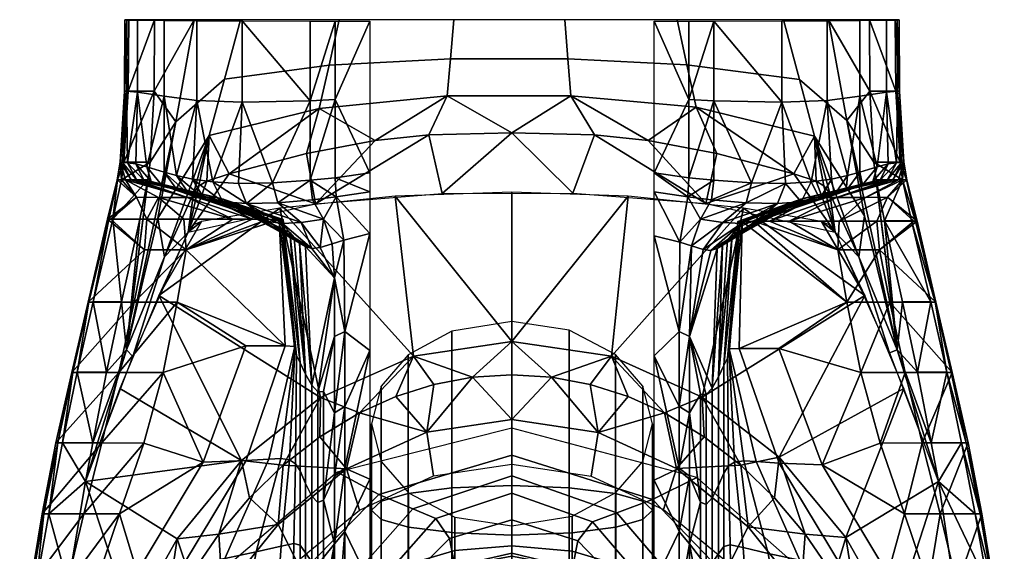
# Model space of a CAD drawing. Extents: x -175 to 175, y -520 to 0.
# Tile 3 of 3: x -165 to 165, y -178 to 0. Entities that reach past the tile are written whole.
import ezdxf

# ---------------------------------------------------------------- set-up
doc = ezdxf.new("R2010")
doc.units = 0
doc.header["$MEASUREMENT"] = 0
doc.layers.add('761510_KERAMIK', color=255, linetype='CONTINUOUS')

msp = doc.modelspace()

# ---------------------------------------------------------------- meshes
at = {"layer": '761510_KERAMIK'}
mesh = msp.add_polyface(dxfattribs=at)
corners = [(-121.47, -47.74, 399.94), (-112.86, -34.2, 402.16), (-120.13, -23.87, 399.97), (-106.74, 0.04, 402.2), (-120, 0.04, 400), (-130.27, -47.74, 396.66), (-128.83, -23.87, 396.69), (-128.69, 0.03, 396.72), (-130, -0.01, 361.7), (-130.14, -23.91, 361.68), (-130.14, -23.91, 365.92), (-131.59, -47.78, 361.65), (-131.59, -47.78, 365.89), (-130, 0, 365.95), (-130, 0.02, 388.67), (-130.14, -23.88, 388.65), (-131.59, -47.75, 388.62), (-131.16, -53.63, 396.65), (-122.3, -53.63, 399.93), (-132.49, -53.64, 388.61), (-132.44, -53.67, 364.42), (-132.56, -53.67, 365.88), (-130, 0, 365.95), (-130.14, -23.91, 365.92), (-130.14, -23.88, 388.65), (-131.59, -47.78, 365.89), (-131.59, -47.75, 388.62), (-130, 0.02, 388.67), (-132.56, -53.67, 365.88), (-132.49, -53.64, 388.61), (-131.59, -47.79, 354.83), (-131.41, -47.82, 330.32), (-129.78, -53.68, 354.82), (-130.8, -47.84, 308.65), (-127.84, -53.71, 330.31), (-129.05, -47.92, 283.08), (-125.98, -53.73, 308.64), (-126.35, -48.3, 260.66), (-123.65, -53.82, 283.07), (-122.64, -49.28, 239.2), (-121.1, -54.25, 260.65), (-125.77, -24.28, 258.17), (-129.48, -23.97, 305.42), (-129.37, -0.07, 305.45), (-125.75, -0.13, 258.2), (-116.82, -25.64, 210.65), (-116.82, -0.21, 210.68), (-105.82, -27, 162.87), (-105.82, -0.28, 162.9), (-107.3, -53.43, 168.53), (-112.65, -52.23, 191.06), (-116.82, -51.04, 210.62), (-130.14, -23.92, 354.86), (-130, -0.01, 354.89), (-130.14, -23.91, 361.68), (-131.59, -47.78, 361.65), (-130, -0.01, 361.7)]
mesh.append_faces([[corners[k] for k in face] for face in [(0, 1, 2), (2, 3, 4), (3, 2, 1), (0, 2, 5), (2, 4, 6), (7, 6, 4), (6, 5, 2), (8, 9, 10), (9, 11, 12), (12, 10, 9), (10, 13, 8), (14, 15, 6), (15, 16, 5), (5, 6, 15), (6, 7, 14), (0, 5, 17), (17, 18, 0), (5, 16, 19), (17, 5, 19), (12, 11, 20), (21, 12, 20), (22, 23, 24), (23, 25, 26), (26, 24, 23), (24, 27, 22), (26, 25, 28), (29, 26, 28), (30, 31, 32), (31, 33, 34), (33, 35, 36), (35, 37, 38), (37, 39, 40), (41, 42, 43, 44), (45, 41, 44, 46), (47, 45, 46, 48), (49, 50, 47), (50, 51, 45), (51, 39, 45), (39, 37, 41), (37, 35, 41), (35, 33, 42), (33, 31, 42), (31, 30, 52), (52, 53, 42), (53, 43, 42), (42, 41, 35), (41, 45, 39), (45, 47, 50), (42, 31, 52), (53, 52, 54), (52, 30, 55), (55, 54, 52), (54, 56, 53), (55, 30, 32)]])
mesh = msp.add_polyface(dxfattribs=at)
corners = [(-106.94, -58.19, 404.53), (-108.76, -71.17, 399.91), (-105.1, -55.72, 404.74), (-102.48, -54.12, 405.04), (-94.98, -51.64, 405.7), (-66.01, -61.67, 399.93), (-96.57, -19.89, 404.57), (-112.86, -34.2, 402.16), (-118.94, -66.56, 402.12), (-101.67, -38.75, 404.55), (-91.17, 0.04, 404.6), (-106.74, 0.04, 402.2), (-64.69, -29.72, 407.72), (-112.21, -57.32, 210.61), (-108.33, -58.65, 191.05), (-91.48, -63.53, 210.6), (-103.38, -59.99, 168.52), (-88.89, -65.01, 191.05), (-97.09, -61.06, 144.21), (-85.71, -66.49, 168.51), (-89.19, -61.6, 119.32), (-81.8, -67.67, 144.2), (-77.07, -68.27, 119.31), (-95.15, -61.35, 239.19), (-96.97, -60.14, 260.64), (-117.66, -55.34, 239.2), (-99.1, -59.6, 295.41), (-123.65, -53.82, 283.07), (-74.64, -71.33, 210.6), (-76.87, -68.88, 239.18), (-77.35, -67.53, 260.64), (-76.8, -67.01, 283.06), (-78.19, -66.93, 295.4), (-82.09, -66.91, 308.63), (-101.75, -59.58, 308.64), (-87.25, -66.9, 319.38), (-93.74, -66.88, 330.3), (-108.91, -59.55, 330.31), (-118.69, -59.53, 354.82), (-73.1, -72.99, 191.04), (-71.35, -74.64, 168.5), (-77.9, -63.2, 399.92), (-104.23, -67.64, 399.92), (-118.62, -92.48, 399.89), (-106.89, -68.79, 399.92), (-108.76, -71.16, 399.91), (-78.66, -61.35, 93.26), (-89.19, -61.6, 119.32), (-80.4, -54.66, 93.26), (-97.09, -61.06, 144.21), (-100.48, -54.38, 144.21), (-103.38, -59.99, 168.52), (-107.3, -53.43, 168.53), (-91.88, -54.87, 119.33), (-110.14, -66.86, 354.81), (-93.74, -66.88, 330.3), (-109.45, -77.09, 354.79), (-87.25, -66.9, 319.38), (-82.09, -66.91, 308.63), (-78.19, -66.93, 295.4), (-90.61, -27.63, 116.12), (-105.82, -27, 162.87), (-105.82, -0.28, 162.9), (-90.61, -0.35, 116.15), (-67.78, -27.11, 71.59)]
mesh.append_faces([[corners[k] for k in face] for face in [(0, 1, 2), (2, 1, 3), (3, 1, 4), (5, 4, 1), (6, 7, 8, 9), (10, 11, 7, 6), (4, 9, 3), (3, 9, 2), (2, 9, 0), (9, 4, 12), (13, 14, 15), (14, 16, 17), (16, 18, 19), (18, 20, 21), (22, 21, 20), (21, 19, 18), (19, 17, 16), (17, 15, 14), (15, 23, 13), (23, 24, 25), (24, 26, 27), (28, 29, 23), (29, 30, 24), (30, 31, 24), (31, 32, 26), (32, 33, 34), (33, 35, 34), (35, 36, 37), (38, 37, 36), (37, 34, 35), (34, 26, 32), (26, 24, 31), (24, 23, 29), (23, 15, 28), (15, 17, 39), (17, 19, 40), (41, 42, 43), (42, 44, 45), (46, 47, 48), (47, 49, 50), (49, 51, 52), (52, 50, 49), (50, 53, 47), (53, 48, 47), (54, 55, 56), (55, 57, 56), (57, 58, 56), (58, 59, 56), (60, 61, 62, 63), (48, 53, 60), (53, 50, 60), (50, 52, 61), (61, 60, 50), (60, 63, 64)]])
mesh = msp.add_polyface(dxfattribs=at)
corners = [(-94.98, -51.64, 405.7), (-66.01, -61.67, 399.93), (-69.01, -44.87, 407.63), (-45.96, -40.48, 409.06), (-27.97, -38.6, 409.92), (-23.45, -58.28, 399.93), (-0.11, -37.88, 410.61), (-61.44, -15.25, 407.73), (-96.57, -19.89, 404.57), (-101.67, -38.75, 404.55), (-64.69, -29.72, 407.72), (-20.69, -13.08, 410.15), (-21.78, -25.49, 410.13), (-58.01, 0.05, 407.75), (-91.17, 0.04, 404.6), (-19.53, 0.05, 410.16), (-47.69, -71.7, 54.91), (-56.41, -73.89, 61.33), (-59.08, -59.41, 61.35), (-47.76, -57.64, 54.93), (-63.33, -66.9, 71.55), (-60.38, -75.09, 71.54), (-66.97, -60.37, 71.56), (-78.66, -61.35, 93.26), (-89.19, -61.6, 119.32), (-70.82, -67.99, 93.25), (-77.07, -68.27, 119.31), (-64.46, -76.32, 93.24), (-67.22, -76.63, 119.31), (-69.38, -75.97, 144.19), (-81.8, -67.67, 144.2), (-71.35, -74.64, 168.5), (-85.71, -66.49, 168.51), (-73.1, -72.99, 191.04), (-88.89, -65.01, 191.05), (-74.64, -71.33, 210.6), (-91.48, -63.53, 210.6), (-0.11, -57.8, 399.93), (-39.26, -59.13, 399.93), (0, -107.91, 399.87), (-77.9, -63.2, 399.92), (-33.07, -112.75, 399.86), (-47.76, -57.64, 54.93), (-59.08, -59.41, 61.35), (-59.41, -52.93, 61.35), (-47.77, -51.36, 54.93), (-67.78, -53.78, 71.56), (-66.97, -60.37, 71.56), (-78.66, -61.35, 93.26), (-80.4, -54.66, 93.26), (-59.41, -26.68, 61.38), (-59.41, -0.4, 61.41), (-47.77, -0.4, 54.99), (-67.78, -27.11, 71.59), (-67.78, -0.39, 71.62), (-69.38, -75.97, 144.19), (-67.22, -76.63, 119.31), (-59.64, -86.52, 71.53), (-64.46, -76.32, 93.24), (-60.38, -75.09, 71.54), (-90.61, -0.35, 116.15), (-90.61, -27.63, 116.12), (-56.41, -73.89, 61.33)]
mesh.append_faces([[corners[k] for k in face] for face in [(0, 1, 2), (2, 1, 3), (3, 1, 4), (4, 5, 6), (5, 4, 1), (7, 8, 9, 10), (11, 7, 10, 12), (13, 14, 8, 7), (15, 13, 7, 11), (6, 12, 4), (4, 12, 3), (3, 10, 2), (2, 10, 0), (10, 3, 12), (16, 17, 18), (18, 19, 16), (18, 17, 20), (17, 21, 20), (20, 22, 18), (22, 20, 23), (24, 23, 25), (20, 25, 23), (25, 26, 24), (20, 21, 27), (27, 28, 25), (28, 29, 30), (29, 31, 32), (31, 33, 34), (33, 35, 36), (32, 30, 29), (30, 26, 28), (26, 25, 28), (25, 20, 27), (37, 38, 39), (38, 40, 41), (42, 43, 44), (44, 45, 42), (46, 47, 48), (49, 46, 48), (46, 44, 43), (47, 46, 43), (45, 44, 50), (50, 51, 52), (52, 45, 50), (51, 50, 53), (50, 44, 46), (46, 53, 50), (53, 54, 51), (55, 56, 57), (56, 58, 57), (58, 59, 57), (54, 53, 60), (53, 46, 49), (53, 49, 61), (59, 62, 57)]])
mesh = msp.add_polyface(dxfattribs=at)
corners = [(-0.11, -37.88, 410.61), (20.43, -58.17, 399.93), (27.75, -38.59, 409.94), (65.06, -61.59, 399.93), (45.75, -40.47, 409.1), (68.81, -44.87, 407.68), (94.67, -51.64, 405.76), (-23.45, -58.28, 399.93), (18.76, -13.04, 410.23), (-20.69, -13.08, 410.15), (-21.78, -25.49, 410.13), (19.75, -25.43, 410.22), (58.68, -15.03, 407.97), (61.78, -29.29, 407.96), (17.71, 0.05, 410.25), (-19.53, 0.05, 410.16), (55.4, 0.05, 407.99), (91.11, 0.04, 404.64), (96.5, -20.01, 404.61), (47.76, -57.64, 54.93), (59.08, -59.41, 61.35), (56.35, -74.6, 61.33), (47.69, -72.39, 54.91), (63.33, -66.9, 71.55), (66.97, -60.37, 71.56), (60.25, -75.81, 71.54), (77.07, -68.27, 119.31), (70.82, -67.99, 93.25), (89.19, -61.6, 119.32), (78.66, -61.35, 93.26), (64.17, -77.06, 93.24), (81.8, -67.67, 144.2), (66.78, -77.37, 119.3), (85.71, -66.49, 168.51), (68.83, -76.7, 144.19), (73.89, -72.02, 210.59), (72.4, -73.69, 191.04), (91.48, -63.53, 210.6), (70.71, -75.36, 168.5), (88.89, -65.01, 191.05), (77.68, -63.2, 399.92), (39.04, -59.12, 399.93), (33.39, -112.84, 399.86), (-0.11, -57.8, 399.93), (0, -107.91, 399.87), (59.41, -52.93, 61.35), (47.77, -51.36, 54.93), (59.41, -26.68, 61.38), (59.41, -0.4, 61.41), (47.77, -0.4, 54.99), (59.08, -59.41, 61.35), (47.76, -57.64, 54.93), (67.78, -27.11, 71.59), (67.78, -0.39, 71.62), (67.78, -53.78, 71.56), (80.4, -54.66, 93.26), (90.61, -27.63, 116.12), (66.97, -60.37, 71.56), (78.66, -61.35, 93.26)]
mesh.append_faces([[corners[k] for k in face] for face in [(0, 1, 2), (2, 3, 4), (4, 3, 5), (5, 3, 6), (3, 2, 1), (1, 0, 7), (8, 9, 10, 11), (12, 8, 11, 13), (14, 15, 9, 8), (16, 14, 8, 12), (17, 16, 12, 18), (6, 13, 5), (5, 13, 4), (4, 11, 2), (2, 11, 0), (10, 0, 11), (11, 4, 13), (19, 20, 21), (21, 22, 19), (21, 20, 23), (20, 24, 23), (25, 21, 23), (26, 27, 28), (27, 23, 29), (23, 24, 29), (29, 28, 27), (23, 27, 25), (27, 26, 30), (26, 31, 32), (31, 33, 34), (35, 36, 37), (36, 38, 39), (38, 34, 33), (34, 32, 31), (32, 30, 26), (30, 25, 27), (40, 41, 42), (41, 43, 44), (45, 46, 47), (48, 47, 49), (46, 49, 47), (46, 45, 50), (50, 51, 46), (45, 47, 52), (47, 48, 53), (53, 52, 47), (52, 54, 45), (54, 52, 55), (52, 53, 56), (55, 52, 56), (57, 54, 55), (58, 57, 55), (57, 50, 54), (50, 45, 54)]])
mesh = msp.add_polyface(dxfattribs=at)
corners = [(94.67, -51.64, 405.76), (108.48, -71.16, 399.91), (102.12, -54.12, 405.11), (104.75, -55.72, 404.81), (106.66, -58.19, 404.59), (65.06, -61.59, 399.93), (96.5, -20.01, 404.61), (58.68, -15.03, 407.97), (61.78, -29.29, 407.96), (101.6, -38.97, 404.59), (106.24, 0.04, 402.29), (91.11, 0.04, 404.64), (112.37, -33.8, 402.25), (99.1, -59.6, 295.41), (96.97, -60.14, 260.64), (123.65, -53.82, 283.07), (95.15, -61.35, 239.19), (117.66, -55.34, 239.2), (91.48, -63.53, 210.6), (112.21, -57.32, 210.61), (88.89, -65.01, 191.05), (108.33, -58.65, 191.05), (85.71, -66.49, 168.51), (103.38, -59.99, 168.52), (81.8, -67.67, 144.2), (97.09, -61.06, 144.21), (77.07, -68.27, 119.31), (89.19, -61.6, 119.32), (70.71, -75.36, 168.5), (72.4, -73.69, 191.04), (73.89, -72.02, 210.59), (76.48, -68.19, 260.63), (75.87, -67.66, 283.05), (101.75, -59.58, 308.64), (77.27, -67.58, 295.4), (108.91, -59.55, 330.31), (86.49, -67.54, 319.38), (93.1, -67.53, 330.3), (81.24, -67.56, 308.63), (76.06, -69.55, 239.18), (108.48, -71.16, 399.91), (106.53, -68.79, 399.92), (103.86, -67.64, 399.92), (77.68, -63.2, 399.92), (118.44, -92.48, 399.89), (90.61, -0.35, 116.15), (105.82, -0.28, 162.9), (105.82, -27, 162.87), (90.61, -27.63, 116.12), (107.3, -53.43, 168.53), (100.48, -54.38, 144.21), (91.88, -54.87, 119.33), (80.4, -54.66, 93.26), (67.78, -0.39, 71.62), (78.66, -61.35, 93.26), (97.09, -61.06, 144.21), (103.38, -59.99, 168.52), (108.33, -58.65, 191.05), (89.19, -61.6, 119.32), (109.82, -67.5, 354.81), (109.45, -77.09, 354.79), (93.1, -67.53, 330.3), (77.27, -67.58, 295.4), (81.24, -67.56, 308.63), (112.38, -94.67, 354.77), (86.49, -67.54, 319.38)]
mesh.append_faces([[corners[k] for k in face] for face in [(0, 1, 2), (2, 1, 3), (3, 1, 4), (1, 0, 5), (6, 7, 8, 9), (10, 11, 6, 12), (4, 9, 3), (3, 9, 2), (2, 9, 0), (8, 0, 9), (13, 14, 15), (14, 16, 17), (16, 18, 19), (18, 20, 21), (20, 22, 23), (22, 24, 25), (24, 26, 27), (27, 25, 24), (25, 23, 22), (23, 21, 20), (21, 19, 18), (22, 20, 28), (20, 18, 29), (18, 16, 30), (16, 14, 31), (14, 13, 32), (13, 33, 34), (33, 35, 36), (37, 36, 35), (36, 38, 33), (38, 34, 33), (34, 32, 13), (32, 31, 14), (31, 39, 16), (39, 30, 16), (40, 41, 42), (42, 43, 44), (45, 46, 47, 48), (49, 50, 47), (50, 51, 48), (51, 52, 48), (53, 45, 48), (48, 47, 50), (52, 51, 54), (51, 50, 55), (50, 49, 56), (57, 56, 49), (56, 55, 50), (55, 58, 51), (58, 54, 51), (59, 60, 61), (62, 63, 64), (63, 65, 60), (65, 61, 60)]])
mesh = msp.add_polyface(dxfattribs=at)
corners = [(112.37, -33.8, 402.25), (96.5, -20.01, 404.61), (101.6, -38.97, 404.59), (118.4, -65.78, 402.21), (120, 0.04, 400), (106.24, 0.04, 402.29), (120.13, -23.87, 399.97), (121.47, -47.74, 399.94), (131.59, -47.78, 361.65), (130.14, -23.91, 361.68), (130.14, -23.91, 365.92), (130, -0.01, 361.7), (130, 0, 365.95), (131.59, -47.78, 365.89), (131.59, -47.75, 388.62), (130.14, -23.88, 388.65), (128.83, -23.87, 396.69), (130, 0.02, 388.67), (128.69, 0.03, 396.72), (130.27, -47.74, 396.66), (122.3, -53.63, 399.93), (131.16, -53.63, 396.65), (132.49, -53.64, 388.61), (132.56, -53.67, 365.88), (132.44, -53.67, 364.42), (131.59, -47.78, 365.89), (130.14, -23.91, 365.92), (131.59, -47.75, 388.62), (130, 0, 365.95), (130.14, -23.88, 388.65), (130, 0.02, 388.67), (132.49, -53.64, 388.61), (132.56, -53.67, 365.88), (125.75, -0.13, 258.2), (129.37, -0.07, 305.45), (129.48, -23.97, 305.42), (125.77, -24.28, 258.17), (116.82, -0.21, 210.68), (116.82, -25.64, 210.65), (105.82, -0.28, 162.9), (105.82, -27, 162.87), (131.59, -47.79, 354.83), (131.41, -47.82, 330.32), (130.14, -23.92, 354.86), (130.8, -47.84, 308.65), (129.05, -47.92, 283.08), (126.35, -48.3, 260.66), (122.64, -49.28, 239.2), (116.82, -51.04, 210.62), (112.65, -52.23, 191.06), (107.3, -53.43, 168.53), (130, -0.01, 354.89), (121.1, -54.25, 260.65), (123.65, -53.82, 283.07), (125.98, -53.73, 308.64), (127.84, -53.71, 330.31), (129.78, -53.68, 354.82), (130.14, -23.91, 361.68), (130, -0.01, 361.7), (131.59, -47.78, 361.65)]
mesh.append_faces([[corners[k] for k in face] for face in [(0, 1, 2, 3), (4, 5, 6), (6, 0, 7), (0, 6, 5), (8, 9, 10), (9, 11, 12), (12, 10, 9), (10, 13, 8), (14, 15, 16), (15, 17, 18), (18, 16, 15), (16, 19, 14), (19, 16, 6), (16, 18, 4), (4, 6, 16), (6, 7, 19), (20, 21, 7), (21, 19, 7), (19, 21, 22), (22, 14, 19), (13, 23, 24), (8, 13, 24), (25, 26, 27), (26, 28, 29), (30, 29, 28), (29, 27, 26), (27, 31, 32), (32, 25, 27), (33, 34, 35, 36), (37, 33, 36, 38), (39, 37, 38, 40), (41, 42, 43), (42, 44, 35), (44, 45, 35), (45, 46, 36), (46, 47, 36), (47, 48, 38), (48, 49, 38), (49, 50, 40), (51, 43, 35), (34, 51, 35), (36, 35, 45), (38, 36, 47), (40, 38, 49), (43, 42, 35), (47, 46, 52), (46, 45, 53), (45, 44, 54), (44, 42, 55), (42, 41, 56), (41, 43, 57), (43, 51, 58), (58, 57, 43), (57, 59, 41), (56, 41, 59)]])
mesh = msp.add_polyface(dxfattribs=at)
corners = [(-116.64, -79.5, 403.25), (-108.76, -71.17, 399.91), (-106.94, -58.19, 404.53), (-101.67, -38.75, 404.55), (-122.3, -53.63, 399.93), (-129.42, -110.64, 401.48), (-121.47, -47.74, 399.94), (-124.93, -66.8, 399.92), (-118.94, -66.56, 402.12), (-112.86, -34.2, 402.16), (-131.16, -53.63, 396.65), (-133.98, -66.81, 396.64), (-131.16, -94.61, 399.88), (-132.49, -53.64, 388.61), (-135.34, -66.82, 388.59), (-140.67, -94.62, 396.6), (-131.59, -47.78, 361.65), (-131.12, -53.68, 361.64), (-132.44, -53.67, 364.42), (-135.83, -66.84, 365.87), (-132.56, -53.67, 365.88), (-126.07, -59.52, 361.63), (-122.56, -66.85, 361.62), (-134.73, -66.85, 364.4), (-142.27, -94.65, 365.83), (-123.41, -77.08, 361.61), (-129.78, -53.68, 354.82), (-127.84, -53.71, 330.31), (-108.91, -59.55, 330.31), (-125.98, -53.73, 308.64), (-123.65, -53.82, 283.07), (-99.1, -59.6, 295.41), (-121.1, -54.25, 260.65), (-96.97, -60.14, 260.64), (-117.66, -55.34, 239.2), (-112.21, -57.32, 210.61), (-95.15, -61.35, 239.19), (-118.69, -59.53, 354.82), (-101.75, -59.58, 308.64), (-93.74, -66.88, 330.3), (-110.14, -66.86, 354.81), (-135.34, -66.82, 388.59), (-132.49, -53.64, 388.61), (-132.56, -53.67, 365.88), (-135.83, -66.84, 365.87), (-142.1, -94.63, 388.56), (-108.76, -71.16, 399.91), (-118.62, -92.48, 399.89), (-104.23, -67.64, 399.92), (-103.38, -59.99, 168.52), (-108.33, -58.65, 191.05), (-112.65, -52.23, 191.06), (-112.21, -57.32, 210.61), (-116.82, -51.04, 210.62), (-117.66, -55.34, 239.2), (-121.1, -54.25, 260.65), (-122.64, -49.28, 239.2), (-123.65, -53.82, 283.07), (-126.35, -48.3, 260.66), (-125.98, -53.73, 308.64), (-129.05, -47.92, 283.08), (-127.84, -53.71, 330.31), (-130.8, -47.84, 308.65), (-129.78, -53.68, 354.82), (-131.41, -47.82, 330.32), (-107.3, -53.43, 168.53), (-118.69, -59.53, 354.82), (-126.07, -59.52, 361.63), (-110.14, -66.86, 354.81), (-122.56, -66.85, 361.62), (-131.12, -53.68, 361.64), (-131.59, -47.78, 361.65), (-109.45, -77.09, 354.79), (-123.41, -77.08, 361.61)]
mesh.append_faces([[corners[k] for k in face] for face in [(0, 1, 2), (2, 3, 0), (4, 5, 6), (7, 5, 4), (8, 0, 3), (9, 5, 8), (6, 5, 9), (4, 10, 11), (11, 7, 4), (12, 7, 11), (11, 10, 13), (13, 14, 11), (15, 11, 14), (16, 17, 18), (19, 20, 21), (20, 18, 21), (18, 17, 21), (21, 22, 23), (23, 19, 21), (24, 19, 25), (19, 23, 25), (23, 22, 25), (26, 27, 28), (27, 29, 28), (29, 30, 31), (30, 32, 33), (32, 34, 33), (34, 35, 36), (37, 26, 28), (31, 38, 29), (38, 28, 29), (39, 40, 37), (41, 42, 43), (43, 44, 41), (45, 41, 44), (46, 47, 48), (49, 50, 51), (50, 52, 53), (52, 54, 53), (54, 55, 56), (55, 57, 58), (57, 59, 60), (59, 61, 62), (61, 63, 64), (56, 53, 54), (53, 51, 50), (51, 65, 49), (63, 66, 67), (66, 68, 69), (69, 67, 66), (67, 70, 63), (70, 71, 63), (69, 68, 72), (73, 69, 72)]])
mesh = msp.add_polyface(dxfattribs=at)
corners = [(106.66, -58.19, 404.59), (108.48, -71.16, 399.91), (116.46, -79.51, 403.29), (101.6, -38.97, 404.59), (122.3, -53.63, 399.93), (129.34, -110.63, 401.51), (125.08, -67.45, 399.92), (121.47, -47.74, 399.94), (118.4, -65.78, 402.21), (112.37, -33.8, 402.25), (140.67, -94.62, 396.6), (134.14, -67.46, 396.63), (131.16, -53.63, 396.65), (142.1, -94.63, 388.56), (135.5, -67.47, 388.59), (132.49, -53.64, 388.61), (135.99, -67.49, 365.87), (142.27, -94.65, 365.83), (123.41, -77.08, 361.61), (122.47, -67.5, 361.62), (134.87, -67.49, 364.4), (132.56, -53.67, 365.88), (126.07, -59.52, 361.63), (131.12, -53.68, 361.64), (132.44, -53.67, 364.42), (131.59, -47.78, 361.65), (129.78, -53.68, 354.82), (118.69, -59.53, 354.82), (108.91, -59.55, 330.31), (101.75, -59.58, 308.64), (125.98, -53.73, 308.64), (99.1, -59.6, 295.41), (112.21, -57.32, 210.61), (117.66, -55.34, 239.2), (95.15, -61.35, 239.19), (121.1, -54.25, 260.65), (96.97, -60.14, 260.64), (123.65, -53.82, 283.07), (127.84, -53.71, 330.31), (109.82, -67.5, 354.81), (93.1, -67.53, 330.3), (142.27, -94.65, 365.83), (135.99, -67.49, 365.87), (135.5, -67.47, 388.59), (132.49, -53.64, 388.61), (132.56, -53.67, 365.88), (118.44, -92.48, 399.89), (108.48, -71.16, 399.91), (103.86, -67.64, 399.92), (107.3, -53.43, 168.53), (112.65, -52.23, 191.06), (108.33, -58.65, 191.05), (116.82, -51.04, 210.62), (112.21, -57.32, 210.61), (122.64, -49.28, 239.2), (117.66, -55.34, 239.2), (129.78, -53.68, 354.82), (127.84, -53.71, 330.31), (131.41, -47.82, 330.32), (125.98, -53.73, 308.64), (130.8, -47.84, 308.65), (123.65, -53.82, 283.07), (129.05, -47.92, 283.08), (121.1, -54.25, 260.65), (126.35, -48.3, 260.66), (109.82, -67.5, 354.81), (118.69, -59.53, 354.82), (126.07, -59.52, 361.63), (131.12, -53.68, 361.64), (122.47, -67.5, 361.62), (131.59, -47.78, 361.65), (123.41, -77.08, 361.61), (109.45, -77.09, 354.79)]
mesh.append_faces([[corners[k] for k in face] for face in [(0, 1, 2), (2, 3, 0), (4, 5, 6), (7, 5, 4), (8, 5, 9), (3, 2, 8), (9, 5, 7), (10, 11, 6), (6, 11, 12), (12, 4, 6), (13, 14, 11), (12, 11, 14), (14, 15, 12), (16, 17, 18), (18, 19, 20), (20, 16, 18), (21, 16, 22), (16, 20, 22), (20, 19, 22), (22, 23, 24), (24, 21, 22), (24, 23, 25), (26, 27, 28), (28, 29, 30), (29, 31, 30), (32, 33, 34), (33, 35, 36), (35, 37, 36), (37, 30, 31), (30, 38, 28), (38, 26, 28), (27, 39, 40), (28, 27, 40), (41, 42, 43), (44, 43, 42), (42, 45, 44), (46, 47, 48), (49, 50, 51), (50, 52, 53), (52, 54, 55), (56, 57, 58), (57, 59, 60), (59, 61, 62), (61, 63, 64), (63, 55, 54), (55, 53, 52), (53, 51, 50), (65, 66, 67), (66, 56, 68), (68, 67, 66), (67, 69, 65), (68, 56, 70), (69, 71, 72), (72, 65, 69)]])
mesh = msp.add_polyface(dxfattribs=at)
corners = [(-64.24, -126.71, 399.85), (-33.07, -112.75, 399.86), (-77.9, -63.2, 399.92), (0, -107.91, 399.87), (-39.26, -59.13, 399.93), (0, -107.91, 399.87), (-33.07, -112.75, 399.86), (-13.22, -119.87, 392.36), (-64.24, -126.71, 399.85), (-51.24, -131.83, 392.43), (-76.86, -149.38, 392.55), (-64.53, -139.81, 392.49), (-39.01, -126.36, 392.4), (-26.28, -122.35, 392.37), (0, -119.03, 392.35), (-26.34, -152.98, 317.89), (0, -149.02, 317.51), (0, -134.02, 354.93), (-28.61, -138.29, 355.14), (-76.86, -149.38, 392.55), (-55.57, -150.62, 355.73), (-64.53, -139.81, 392.49), (-51.24, -131.83, 392.43), (-39.01, -126.36, 392.4), (-26.28, -122.35, 392.37), (-13.22, -119.87, 392.36), (0, -119.03, 392.35), (-56.41, -73.89, 61.33), (-47.69, -71.7, 54.91), (-56.11, -104.47, 61.3), (-56.11, -150.34, 61.25), (-56.11, -129.64, 61.27), (-47.68, -110.92, 54.86), (-47.68, -154, 54.82), (-72.67, -148.91, 237.96), (-74.65, -147.58, 252.58), (-72.93, -110.91, 252.62), (-72.32, -112.57, 238), (-71.13, -151.3, 220.21), (-71.12, -115, 220.25), (-69.3, -155.46, 192.81), (-69.3, -118.8, 192.85), (-67.26, -159.7, 159.86), (-67.26, -122.57, 159.9), (-65.23, -161.89, 126.62), (-65.23, -124.73, 126.66), (-63.3, -161.11, 97.88), (-63.3, -124.6, 97.92), (-74.64, -71.33, 210.6), (-73.1, -72.99, 191.04), (-71.35, -74.64, 168.5), (-69.38, -75.97, 144.19), (-59.64, -86.52, 71.53), (-59.64, -106.17, 71.51), (-59.64, -131.79, 71.48), (-72.76, -109.92, 266.89), (-72.86, -109.5, 280.51), (-76.8, -67.01, 283.06), (-76.87, -68.88, 239.18), (-59.64, -153.02, 71.46), (-43.89, -122.82, 119.49), (-47.21, -135.44, 129.76), (-47.21, -164.5, 116.83), (-43.89, -161.45, 102.54), (-34.87, -112.32, 110.95), (-34.87, -158.91, 90.66), (-20.24, -104.45, 104.55), (-20.24, -157.01, 81.76), (0, -101.14, 101.85), (0, -156.2, 78.01)]
mesh.append_faces([[corners[k] for k in face] for face in [(0, 1, 2), (1, 3, 4), (5, 6, 7), (6, 8, 9), (10, 11, 8), (11, 9, 8), (9, 12, 6), (12, 13, 6), (13, 7, 6), (7, 14, 5), (15, 16, 17, 18), (19, 20, 21), (21, 20, 22), (22, 18, 23), (23, 18, 24), (24, 18, 25), (25, 17, 26), (17, 25, 18), (18, 22, 20), (27, 28, 29), (30, 31, 32), (31, 29, 32), (28, 32, 29), (32, 33, 30), (34, 35, 36, 37), (38, 34, 37, 39), (40, 38, 39, 41), (42, 40, 41, 43), (44, 42, 43, 45), (46, 44, 45, 47), (48, 49, 41), (49, 50, 41), (50, 51, 43), (52, 53, 45), (53, 54, 47), (55, 56, 57), (37, 36, 58), (39, 37, 58), (41, 39, 48), (43, 41, 50), (45, 43, 52), (47, 45, 53), (46, 47, 54), (43, 51, 52), (59, 54, 31), (54, 53, 29), (53, 52, 29), (27, 29, 52), (29, 31, 54), (31, 30, 59), (60, 61, 62, 63), (64, 60, 63, 65), (66, 64, 65, 67), (68, 66, 67, 69)]])
mesh = msp.add_polyface(dxfattribs=at)
corners = [(0, -107.91, 399.87), (33.39, -112.84, 399.86), (39.04, -59.12, 399.93), (63.9, -126.51, 399.85), (77.68, -63.2, 399.92), (63.9, -126.51, 399.85), (33.39, -112.84, 399.86), (51.24, -131.83, 392.43), (0, -107.91, 399.87), (13.22, -119.87, 392.36), (0, -119.03, 392.35), (26.28, -122.35, 392.37), (39.01, -126.36, 392.4), (64.53, -139.81, 392.49), (76.86, -149.38, 392.55), (0, -149.02, 317.51), (26.59, -153.06, 317.9), (28.88, -138.38, 355.14), (0, -134.02, 354.93), (0, -119.03, 392.35), (13.22, -119.87, 392.36), (26.28, -122.35, 392.37), (39.01, -126.36, 392.4), (51.24, -131.83, 392.43), (55.27, -150.44, 355.72), (64.53, -139.81, 392.49), (47.69, -72.39, 54.91), (56.35, -74.6, 61.33), (56.11, -104.47, 61.3), (56.11, -129.64, 61.27), (47.68, -112.69, 54.86), (56.11, -150.34, 61.25), (47.68, -154.41, 54.81), (72.32, -113.46, 238), (72.94, -111.78, 252.62), (74.71, -148.34, 252.58), (72.68, -149.63, 237.96), (71.12, -115.9, 220.25), (71.13, -151.99, 220.21), (69.3, -119.72, 192.85), (69.3, -156.14, 192.81), (67.26, -123.52, 159.9), (67.26, -160.36, 159.86), (65.23, -125.7, 126.65), (65.23, -162.53, 126.61), (63.3, -125.56, 97.92), (63.3, -161.73, 97.88), (59.64, -131.79, 71.48), (59.64, -106.17, 71.51), (60.25, -75.81, 71.54), (64.17, -77.06, 93.24), (66.78, -77.37, 119.3), (68.83, -76.7, 144.19), (70.71, -75.36, 168.5), (72.4, -73.69, 191.04), (73.89, -72.02, 210.59), (76.06, -69.55, 239.18), (59.64, -153.02, 71.46), (19.15, -104.09, 104.25), (0, -101.14, 101.85), (0, -156.2, 78.01), (19.15, -156.92, 81.35), (34.71, -112.19, 110.85), (34.71, -158.88, 90.52), (43.89, -122.82, 119.49), (43.89, -161.45, 102.54)]
mesh.append_faces([[corners[k] for k in face] for face in [(0, 1, 2), (1, 3, 4), (5, 6, 7), (6, 8, 9), (10, 9, 8), (9, 11, 6), (11, 12, 6), (12, 7, 6), (7, 13, 5), (13, 14, 5), (15, 16, 17, 18), (19, 18, 20), (20, 17, 21), (21, 17, 22), (22, 17, 23), (23, 24, 25), (24, 23, 17), (17, 20, 18), (26, 27, 28), (28, 29, 30), (29, 31, 30), (32, 30, 31), (30, 26, 28), (33, 34, 35, 36), (37, 33, 36, 38), (39, 37, 38, 40), (41, 39, 40, 42), (43, 41, 42, 44), (45, 43, 44, 46), (47, 48, 45), (48, 49, 50), (50, 51, 48), (51, 52, 48), (52, 53, 41), (53, 54, 39), (54, 55, 39), (55, 56, 37), (34, 33, 56), (33, 37, 56), (37, 39, 55), (39, 41, 53), (41, 43, 48), (43, 45, 48), (45, 46, 47), (48, 52, 41), (49, 48, 28), (48, 47, 29), (47, 57, 31), (31, 29, 47), (29, 28, 48), (28, 27, 49), (58, 59, 60, 61), (62, 58, 61, 63), (64, 62, 63, 65)]])
mesh = msp.add_polyface(dxfattribs=at)
corners = [(-143.15, -154.84, 399.81), (-129.42, -110.64, 401.48), (-140.75, -141.87, 399.83), (-127.33, -112.89, 399.86), (-116.64, -79.5, 403.25), (-108.76, -71.17, 399.91), (-136.1, -118.21, 399.86), (-131.16, -94.61, 399.88), (-124.93, -66.8, 399.92), (-118.94, -66.56, 402.12), (-145.96, -118.21, 396.57), (-140.67, -94.62, 396.6), (-133.98, -66.81, 396.64), (-150.95, -141.88, 396.54), (-147.44, -118.22, 388.53), (-142.1, -94.63, 388.56), (-135.34, -66.82, 388.59), (-152.48, -141.89, 388.5), (-153.11, -141.91, 365.77), (-147.78, -118.25, 365.8), (-131.98, -118.25, 361.56), (-142.27, -94.65, 365.83), (-126.89, -94.66, 361.59), (-123.41, -77.08, 361.61), (-137.68, -141.92, 361.53), (-152.48, -141.89, 388.5), (-147.44, -118.22, 388.53), (-147.78, -118.25, 365.8), (-142.1, -94.63, 388.56), (-142.27, -94.65, 365.83), (-135.83, -66.84, 365.87), (-153.11, -141.91, 365.77), (-118.62, -92.48, 399.89), (-131.62, -123.61, 399.85), (-90.77, -147.8, 399.82), (-64.24, -126.71, 399.85), (-77.9, -63.2, 399.92), (-64.24, -126.71, 399.85), (-90.77, -147.8, 399.82), (-76.86, -149.38, 392.55), (-89.2, -147.82, 298.34), (-103.7, -148.31, 322.71), (-89.39, -109.32, 322.76), (-76.17, -109.34, 298.39), (-81.67, -147.32, 280.47), (-72.86, -109.5, 280.51), (-77.63, -147.15, 266.84), (-72.76, -109.92, 266.89), (-74.65, -147.58, 252.58), (-72.93, -110.91, 252.62), (-78.19, -66.93, 295.4), (-76.8, -67.01, 283.06), (-77.35, -67.53, 260.64), (-76.87, -68.88, 239.18), (-74.64, -71.33, 210.6), (-71.12, -115, 220.25), (-123.6, -141.93, 354.71), (-117.17, -118.26, 354.74), (-112.38, -94.67, 354.77), (-109.45, -77.09, 354.79), (-137.68, -141.92, 361.53), (-131.98, -118.25, 361.56), (-126.89, -94.66, 361.59), (-123.41, -77.08, 361.61)]
mesh.append_faces([[corners[k] for k in face] for face in [(0, 1, 2), (1, 3, 4), (5, 4, 3), (3, 1, 0), (2, 1, 6), (6, 1, 7), (7, 1, 8), (4, 9, 1), (2, 6, 10), (6, 7, 11), (12, 11, 7), (11, 10, 6), (10, 13, 2), (13, 10, 14), (10, 11, 15), (16, 15, 11), (15, 14, 10), (14, 17, 13), (18, 19, 20), (19, 21, 22), (23, 22, 21), (22, 20, 19), (20, 24, 18), (25, 26, 27), (26, 28, 29), (30, 29, 28), (29, 27, 26), (27, 31, 25), (32, 33, 34), (34, 35, 32), (36, 32, 35), (37, 38, 39), (40, 41, 42, 43), (44, 40, 43, 45), (46, 44, 45, 47), (48, 46, 47, 49), (50, 51, 45), (51, 52, 47), (52, 53, 49), (53, 54, 55), (56, 57, 41), (57, 58, 42), (58, 59, 43), (42, 41, 57), (43, 42, 58), (45, 43, 50), (49, 47, 52), (59, 50, 43), (60, 61, 57), (61, 62, 58), (62, 63, 59), (59, 58, 62), (58, 57, 61), (57, 56, 60)]])
mesh = msp.add_polyface(dxfattribs=at)
corners = [(140.75, -141.87, 399.83), (129.34, -110.63, 401.51), (143.15, -154.84, 399.81), (116.46, -79.51, 403.29), (126.74, -111.73, 399.86), (108.48, -71.16, 399.91), (125.08, -67.45, 399.92), (131.16, -94.61, 399.88), (136.1, -118.21, 399.86), (118.4, -65.78, 402.21), (140.67, -94.62, 396.6), (145.96, -118.21, 396.57), (150.95, -141.88, 396.54), (134.14, -67.46, 396.63), (142.1, -94.63, 388.56), (152.48, -141.89, 388.5), (147.44, -118.22, 388.53), (142.27, -94.65, 365.83), (147.78, -118.25, 365.8), (126.89, -94.66, 361.59), (153.11, -141.91, 365.77), (137.68, -141.92, 361.53), (131.98, -118.25, 361.56), (123.41, -77.08, 361.61), (135.5, -67.47, 388.59), (142.1, -94.63, 388.56), (142.27, -94.65, 365.83), (147.44, -118.22, 388.53), (152.48, -141.89, 388.5), (153.11, -141.91, 365.77), (147.78, -118.25, 365.8), (131.54, -123.6, 399.85), (118.44, -92.48, 399.89), (89.68, -146.72, 399.82), (63.9, -126.51, 399.85), (77.68, -63.2, 399.92), (89.68, -146.72, 399.82), (63.9, -126.51, 399.85), (76.86, -149.38, 392.55), (76.32, -110.21, 298.39), (89.57, -110.19, 322.76), (104.19, -149.2, 322.71), (89.67, -148.69, 298.34), (72.95, -110.37, 280.51), (81.99, -148.14, 280.47), (72.81, -110.79, 266.89), (77.81, -147.95, 266.84), (72.94, -111.78, 252.62), (74.71, -148.34, 252.58), (109.45, -77.09, 354.79), (112.38, -94.67, 354.77), (81.24, -67.56, 308.63), (117.17, -118.26, 354.74), (123.6, -141.93, 354.71), (76.06, -69.55, 239.18), (76.48, -68.19, 260.63), (75.87, -67.66, 283.05), (77.27, -67.58, 295.4), (123.41, -77.08, 361.61), (126.89, -94.66, 361.59), (131.98, -118.25, 361.56), (137.68, -141.92, 361.53)]
mesh.append_faces([[corners[k] for k in face] for face in [(0, 1, 2), (3, 4, 1), (2, 1, 4), (4, 3, 5), (6, 1, 7), (7, 1, 8), (8, 1, 0), (1, 9, 3), (6, 7, 10), (7, 8, 10), (8, 0, 11), (12, 11, 0), (11, 10, 8), (13, 10, 14), (10, 11, 14), (11, 12, 15), (15, 16, 11), (16, 14, 11), (17, 18, 19), (18, 20, 21), (21, 22, 18), (22, 19, 18), (19, 23, 17), (24, 25, 26), (25, 27, 26), (27, 28, 29), (29, 30, 27), (30, 26, 27), (31, 32, 33), (34, 33, 32), (32, 35, 34), (36, 37, 38), (39, 40, 41, 42), (43, 39, 42, 44), (45, 43, 44, 46), (47, 45, 46, 48), (49, 50, 51), (50, 52, 40), (52, 53, 41), (54, 55, 47), (55, 56, 45), (56, 57, 43), (40, 39, 50), (41, 40, 52), (39, 43, 57), (43, 45, 56), (45, 47, 55), (57, 50, 39), (58, 59, 50), (59, 60, 52), (60, 61, 53), (53, 52, 60), (52, 50, 59), (50, 49, 58)]])
mesh = msp.add_polyface(dxfattribs=at)
corners = [(-148.97, -189.47, 399.77), (-143.15, -154.84, 399.81), (-155.56, -165.63, 396.51), (-140.75, -141.87, 399.83), (-150.95, -141.88, 396.54), (-159.76, -189.48, 396.48), (-163.5, -213.36, 396.46), (-161.38, -189.48, 388.44), (-157.14, -165.64, 388.47), (-152.48, -141.89, 388.5), (-165.29, -213.34, 365.69), (-161.7, -189.49, 365.72), (-149.51, -189.49, 361.47), (-157.71, -165.67, 365.74), (-143.77, -165.67, 361.5), (-153.11, -141.91, 365.77), (-137.68, -141.92, 361.53), (-161.38, -189.48, 388.44), (-157.14, -165.64, 388.47), (-161.7, -189.49, 365.72), (-152.48, -141.89, 388.5), (-157.71, -165.67, 365.74), (-153.11, -141.91, 365.77), (-165.29, -213.34, 365.69), (-143.15, -154.84, 399.81), (-148.97, -189.47, 399.77), (-127.75, -201.37, 399.75), (-131.62, -123.61, 399.85), (-90.77, -147.8, 399.82), (-112.37, -174.04, 399.79), (-90.77, -147.8, 399.82), (-112.37, -174.04, 399.79), (-98.41, -172.47, 392.7), (-127.75, -201.37, 399.75), (-116.58, -201.83, 392.89), (-108.17, -186.68, 392.79), (-88.18, -160.34, 392.62), (-76.86, -149.38, 392.55), (-89.48, -203.18, 322.75), (-72.28, -181.69, 320.67), (-78.51, -169.23, 356.63), (-97.2, -192.38, 357.76), (-116.58, -201.83, 392.89), (-108.17, -186.68, 392.79), (-98.41, -172.47, 392.7), (-88.18, -160.34, 392.62), (-76.86, -149.38, 392.55), (-110.62, -183.23, 298.3), (-125.82, -185.25, 322.67), (-103.7, -148.31, 322.71), (-89.2, -147.82, 298.34), (-96.44, -180.64, 280.43), (-81.67, -147.32, 280.47), (-107.01, -216.39, 280.39), (-126.04, -222.04, 298.26), (-85.85, -178.44, 266.81), (-77.63, -147.15, 266.84), (-91.72, -211.16, 266.77), (-77.55, -176.51, 252.54), (-74.65, -147.58, 252.58), (-79.63, -205.65, 252.51), (-73.26, -175.65, 237.93), (-72.67, -148.91, 237.96), (-73.68, -201.38, 237.89), (-146.08, -213.29, 354.63), (-139.83, -189.48, 354.66), (-131.74, -165.67, 354.69), (-123.6, -141.93, 354.71), (-154.21, -213.33, 361.44), (-149.51, -189.49, 361.47), (-143.77, -165.67, 361.5), (-137.68, -141.92, 361.53)]
mesh.append_faces([[corners[k] for k in face] for face in [(0, 1, 2), (1, 3, 4), (4, 2, 1), (2, 5, 0), (5, 6, 0), (6, 5, 7), (5, 2, 8), (2, 4, 9), (9, 8, 2), (8, 7, 5), (10, 11, 12), (11, 13, 14), (13, 15, 16), (16, 14, 13), (14, 12, 11), (17, 18, 19), (18, 20, 21), (22, 21, 20), (21, 19, 18), (19, 23, 17), (24, 25, 26), (27, 24, 28), (26, 29, 24), (29, 28, 24), (30, 31, 32), (31, 33, 34), (34, 35, 31), (35, 32, 31), (32, 36, 30), (36, 37, 30), (38, 39, 40, 41), (42, 41, 43), (43, 41, 44), (44, 40, 45), (45, 40, 46), (40, 44, 41), (47, 48, 49, 50), (51, 47, 50, 52), (53, 54, 47, 51), (55, 51, 52, 56), (57, 53, 51, 55), (58, 55, 56, 59), (60, 57, 55, 58), (61, 58, 59, 62), (63, 60, 58, 61), (64, 65, 48), (65, 66, 48), (66, 67, 49), (49, 48, 66), (68, 69, 65), (69, 70, 66), (70, 71, 67), (67, 66, 70), (66, 65, 69)]])
mesh = msp.add_polyface(dxfattribs=at)
corners = [(50.89, -164.25, 318.98), (72.98, -182.41, 320.74), (79.27, -170, 356.67), (55.27, -150.44, 355.72), (26.59, -153.06, 317.9), (28.88, -138.38, 355.14), (64.53, -139.81, 392.49), (76.86, -149.38, 392.55), (56.11, -150.34, 61.25), (56.11, -171.62, 61.22), (47.68, -154.41, 54.81), (56.11, -195.53, 61.2), (47.68, -188.98, 54.78), (55.83, -213.32, 61.18), (71.15, -176.58, 220.18), (73.27, -176.1, 237.93), (73.69, -201.7, 237.89), (71.16, -199.26, 220.16), (71.13, -151.99, 220.21), (72.68, -149.63, 237.96), (69.3, -179.14, 192.79), (69.3, -199.34, 192.76), (69.3, -156.14, 192.81), (67.26, -182.15, 159.84), (67.26, -200.62, 159.82), (67.26, -160.36, 159.86), (65.23, -183, 126.59), (65.23, -199.87, 126.57), (65.23, -162.53, 126.61), (63.3, -180.56, 97.86), (63.3, -195.65, 97.85), (63.3, -161.73, 97.88), (59.64, -202.51, 71.4), (59.64, -175.75, 71.43), (59.64, -153.02, 71.46), (59.64, -131.79, 71.48), (0, -145.97, 291.69), (47.19, -160.85, 292.7), (62.02, -153.54, 329.63), (0, -136.95, 328.48), (35.16, -165.35, 264.37), (60.58, -195.02, 266.27), (81.32, -196.26, 295.12), (0, -152.88, 263.56), (27.04, -168.32, 243.29), (46.59, -191.19, 244.54), (0, -158.7, 242.76), (22.14, -174.69, 217.39), (38.15, -191.28, 218.05), (0, -167.71, 217.12), (20.29, -183.81, 176.45), (34.96, -195.44, 176.66), (0, -178.92, 176.37), (20.24, -183.83, 155.66), (34.87, -193.29, 151.75), (0, -179.86, 157.29), (34.87, -182.59, 143.29), (43.89, -188.4, 132.05), (43.89, -205.9, 146.55), (20.24, -178.23, 151.72), (0, -176.4, 155.26), (19.15, -156.92, 81.35), (0, -156.2, 78.01), (0, -214.37, 81.79), (19.15, -212.73, 84.95), (34.71, -158.88, 90.52), (34.71, -208.25, 93.63), (43.89, -161.45, 102.54), (43.89, -202.37, 105.01), (47.21, -164.5, 116.83), (47.21, -195.38, 118.53), (43.89, -167.56, 131.11), (34.87, -170.1, 142.99), (20.24, -172, 151.89), (0, -172.8, 155.64), (47.21, -135.44, 129.76), (43.89, -122.82, 119.49), (43.89, -148.07, 140.03), (34.87, -158.56, 148.57), (20.24, -166.44, 154.98), (0, -169.74, 157.67)]
mesh.append_faces([[corners[k] for k in face] for face in [(0, 1, 2, 3), (4, 0, 3, 5), (6, 3, 7), (2, 7, 3), (8, 9, 10), (9, 11, 12), (11, 13, 12), (12, 10, 9), (14, 15, 16, 17), (18, 19, 15, 14), (20, 14, 17, 21), (22, 18, 14, 20), (23, 20, 21, 24), (25, 22, 20, 23), (26, 23, 24, 27), (28, 25, 23, 26), (29, 26, 27, 30), (31, 28, 26, 29), (32, 33, 30), (33, 34, 31), (34, 35, 31), (29, 30, 33), (31, 29, 33), (34, 33, 9), (33, 32, 11), (11, 9, 33), (9, 8, 34), (36, 37, 38, 39), (40, 41, 42, 37), (43, 40, 37, 36), (44, 45, 41, 40), (46, 44, 40, 43), (47, 48, 45, 44), (49, 47, 44, 46), (50, 51, 48, 47), (52, 50, 47, 49), (53, 54, 51, 50), (55, 53, 50, 52), (56, 57, 58, 54), (59, 56, 54, 53), (60, 59, 53, 55), (61, 62, 63, 64), (65, 61, 64, 66), (67, 65, 66, 68), (69, 67, 68, 70), (71, 69, 70, 57), (72, 71, 57, 56), (73, 72, 56, 59), (74, 73, 59, 60), (75, 76, 67, 69), (77, 75, 69, 71), (78, 77, 71, 72), (79, 78, 72, 73), (80, 79, 73, 74)]])
mesh = msp.add_polyface(dxfattribs=at)
corners = [(143.15, -154.84, 399.81), (155.2, -235.03, 399.71), (159.76, -189.48, 396.48), (140.75, -141.87, 399.83), (150.95, -141.88, 396.54), (155.56, -165.63, 396.51), (157.14, -165.64, 388.47), (161.38, -189.48, 388.44), (165.16, -213.37, 388.41), (152.48, -141.89, 388.5), (153.11, -141.91, 365.77), (157.71, -165.67, 365.74), (143.77, -165.67, 361.5), (161.7, -189.49, 365.72), (149.51, -189.49, 361.47), (154.21, -213.33, 361.44), (137.68, -141.92, 361.53), (152.48, -141.89, 388.5), (157.14, -165.64, 388.47), (157.71, -165.67, 365.74), (161.38, -189.48, 388.44), (161.7, -189.49, 365.72), (165.29, -213.34, 365.69), (153.11, -141.91, 365.77), (155.2, -235.03, 399.71), (143.15, -154.84, 399.81), (127.93, -201.76, 399.75), (131.54, -123.6, 399.85), (112.13, -173.67, 399.79), (89.68, -146.72, 399.82), (127.93, -201.76, 399.75), (112.13, -173.67, 399.79), (116.58, -201.83, 392.89), (89.68, -146.72, 399.82), (98.41, -172.47, 392.7), (76.86, -149.38, 392.55), (88.18, -160.34, 392.62), (108.17, -186.68, 392.79), (72.98, -182.41, 320.74), (89.29, -202.88, 322.72), (96.98, -192.06, 357.74), (79.27, -170, 356.67), (76.86, -149.38, 392.55), (88.18, -160.34, 392.62), (98.41, -172.47, 392.7), (108.17, -186.68, 392.79), (116.58, -201.83, 392.89), (89.67, -148.69, 298.34), (104.19, -149.2, 322.71), (126.2, -185.93, 322.66), (110.98, -183.87, 298.3), (96.69, -181.24, 280.43), (126.16, -222.54, 298.26), (107.1, -216.85, 280.39), (81.99, -148.14, 280.47), (85.99, -178.99, 266.81), (91.76, -211.58, 266.77), (77.81, -147.95, 266.84), (77.6, -177.01, 252.54), (79.65, -206.02, 252.51), (74.71, -148.34, 252.58), (73.27, -176.1, 237.93), (73.69, -201.7, 237.89), (72.68, -149.63, 237.96), (123.6, -141.93, 354.71), (131.74, -165.67, 354.69), (139.83, -189.48, 354.66), (146.08, -213.29, 354.63), (137.68, -141.92, 361.53), (143.77, -165.67, 361.5), (149.51, -189.49, 361.47), (47.19, -160.85, 292.7), (81.32, -196.26, 295.12), (106.86, -193.01, 332.36), (62.02, -153.54, 329.63)]
mesh.append_faces([[corners[k] for k in face] for face in [(0, 1, 2), (3, 0, 4), (2, 5, 0), (5, 4, 0), (4, 5, 6), (5, 2, 7), (8, 7, 2), (7, 6, 5), (6, 9, 4), (10, 11, 12), (11, 13, 14), (15, 14, 13), (14, 12, 11), (12, 16, 10), (17, 18, 19), (18, 20, 21), (22, 21, 20), (21, 19, 18), (19, 23, 17), (24, 25, 26), (25, 27, 28), (29, 28, 27), (28, 26, 25), (30, 31, 32), (31, 33, 34), (35, 36, 33), (36, 34, 33), (34, 37, 31), (37, 32, 31), (38, 39, 40, 41), (42, 41, 43), (43, 41, 44), (44, 40, 45), (45, 40, 46), (40, 44, 41), (47, 48, 49, 50), (51, 50, 52, 53), (54, 47, 50, 51), (55, 51, 53, 56), (57, 54, 51, 55), (58, 55, 56, 59), (60, 57, 55, 58), (61, 58, 59, 62), (63, 60, 58, 61), (64, 65, 48), (65, 66, 49), (66, 67, 49), (49, 48, 65), (68, 69, 65), (69, 70, 66), (67, 66, 70), (66, 65, 69), (65, 64, 68), (71, 72, 73, 74)]])
mesh = msp.add_polyface(dxfattribs=at)
corners = [(-51.16, -164.42, 319), (-26.34, -152.98, 317.89), (-28.61, -138.29, 355.14), (-55.57, -150.62, 355.73), (-72.28, -181.69, 320.67), (-78.51, -169.23, 356.63), (-76.86, -149.38, 392.55), (-56.11, -206.89, 61.18), (-56.11, -171.62, 61.22), (-47.68, -188.98, 54.78), (-56.11, -150.34, 61.25), (-47.68, -154, 54.82), (-71.15, -176.18, 220.18), (-73.26, -175.65, 237.93), (-72.67, -148.91, 237.96), (-71.13, -151.3, 220.21), (-71.16, -198.98, 220.16), (-73.68, -201.38, 237.89), (-69.3, -178.78, 192.79), (-69.3, -155.46, 192.81), (-69.3, -199.1, 192.76), (-67.26, -181.82, 159.84), (-67.26, -159.7, 159.86), (-67.26, -200.4, 159.82), (-65.23, -182.7, 126.59), (-65.23, -161.89, 126.62), (-65.23, -199.67, 126.57), (-63.3, -180.29, 97.86), (-63.3, -161.11, 97.88), (-63.3, -195.46, 97.85), (-59.64, -131.79, 71.48), (-59.64, -153.02, 71.46), (-59.64, -175.75, 71.43), (-59.64, -215.29, 71.39), (-63.3, -207.55, 97.83), (-44.66, -159.22, 292.59), (0, -145.97, 291.69), (0, -136.95, 328.48), (-58.69, -151.72, 329.5), (-80.95, -195.7, 295.09), (-106.37, -192.38, 332.32), (-33.27, -163.99, 264.28), (0, -152.88, 263.56), (-60.3, -194.55, 266.24), (-25.59, -167.26, 243.23), (0, -158.7, 242.76), (-46.37, -190.82, 244.52), (-20.95, -173.92, 217.36), (0, -167.71, 217.12), (-37.98, -191.01, 218.04), (-19.2, -183.28, 176.44), (0, -178.92, 176.37), (-34.8, -195.25, 176.66), (-19.15, -183.4, 155.83), (0, -179.86, 157.29), (-34.71, -193.14, 151.82), (-43.89, -205.9, 146.55), (-44, -210.95, 176.94), (-19.15, -178.03, 152.11), (0, -176.4, 155.26), (-34.71, -182.52, 143.42), (-43.89, -188.4, 132.05), (-19.15, -172.09, 152.31), (0, -172.8, 155.64), (-34.71, -170.13, 143.13), (-43.89, -167.56, 131.11), (-47.21, -164.5, 116.83), (-47.21, -195.38, 118.53), (-43.89, -161.45, 102.54), (-43.89, -202.37, 105.01), (-34.87, -158.91, 90.66), (-34.87, -208.18, 93.76), (-20.24, -157.01, 81.76), (-20.24, -212.53, 85.33), (0, -156.2, 78.01), (0, -214.37, 81.79), (-19.15, -166.8, 155.27), (0, -169.74, 157.67), (-34.71, -158.69, 148.68), (-43.89, -148.07, 140.03), (-47.21, -135.44, 129.76)]
mesh.append_faces([[corners[k] for k in face] for face in [(0, 1, 2, 3), (4, 0, 3, 5), (3, 6, 5), (7, 8, 9), (8, 10, 11), (11, 9, 8), (12, 13, 14, 15), (16, 17, 13, 12), (18, 12, 15, 19), (20, 16, 12, 18), (21, 18, 19, 22), (23, 20, 18, 21), (24, 21, 22, 25), (26, 23, 21, 24), (27, 24, 25, 28), (29, 26, 24, 27), (30, 31, 28), (31, 32, 28), (32, 33, 34), (27, 28, 32), (29, 27, 32), (34, 29, 32), (33, 32, 8), (32, 31, 10), (10, 8, 32), (8, 7, 33), (35, 36, 37, 38), (39, 35, 38, 40), (41, 42, 36, 35), (43, 41, 35, 39), (44, 45, 42, 41), (46, 44, 41, 43), (47, 48, 45, 44), (49, 47, 44, 46), (50, 51, 48, 47), (52, 50, 47, 49), (53, 54, 51, 50), (55, 53, 50, 52), (56, 55, 52, 57), (58, 59, 54, 53), (60, 58, 53, 55), (61, 60, 55, 56), (62, 63, 59, 58), (64, 62, 58, 60), (65, 64, 60, 61), (66, 65, 61, 67), (68, 66, 67, 69), (70, 68, 69, 71), (72, 70, 71, 73), (74, 72, 73, 75), (76, 77, 63, 62), (78, 76, 62, 64), (79, 78, 64, 65), (80, 79, 65, 66)]])

doc.saveas('drawing.dxf')
